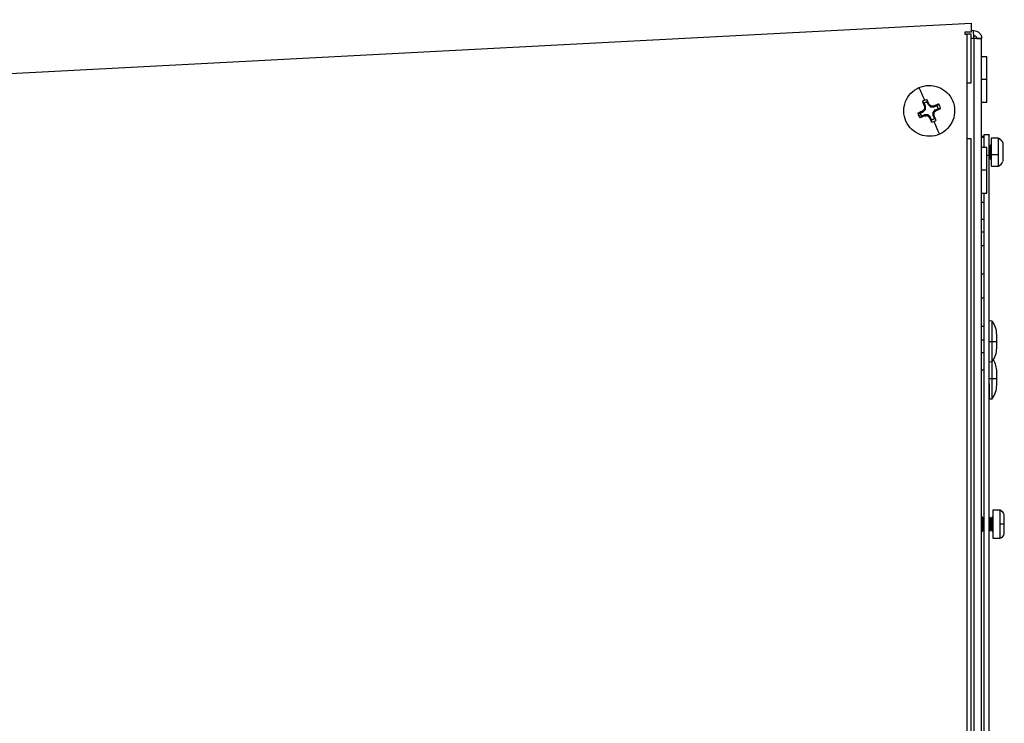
# Model space of a CAD drawing. Header units: millimetres. Extents: x 0 to 2794, y 0 to 2159.
# Tile 8 of 16: x 989 to 1271, y 1600 to 1801. Entities that reach past the tile are written whole.
import ezdxf

# ---------------------------------------------------------------- set-up
doc = ezdxf.new("R2010")
doc.units = ezdxf.units.MM
doc.header["$LTSCALE"] = 10
doc.layers.add('DIMENSIONS', color=140, linetype='Continuous', lineweight=25)
doc.styles.add('SLDTEXTSTYLE0', font='TXT', dxfattribs={"width": 0.7})
doc.dimstyles.new('SLDDIMSTYLE2', dxfattribs={"dimtxt": 21.580078, "dimasz": 33.02, "dimexe": 0, "dimexo": 0.0625, "dimgap": 5.39502, "dimtad": 0, "dimtih": 1, "dimtoh": 1, "dimdec": 1, "dimrnd": 1e-09, "dimzin": 12, "dimdsep": 46, "dimtxsty": 'SLDTEXTSTYLE0', "dimsah": 1, "dimcen": 0.09, "dimadec": 0, "dimazin": 3, "dimtfac": 1, "dimtdec": 1, "dimtofl": 0, "dimtmove": 0, "dimatfit": 3, "dimfxl": 0, "dimfrac": 2, "dimtolj": 1, "dimtzin": 12, "dimarcsym": 0})

# ---------------------------------------------------------------- blocks, each defined once
blk = doc.blocks.new('_D_21')
at = {"layer": 'DIMENSIONS'}
for p, q in [((855.62, 1789.8), (855.62, 1920.73)), ((1264.4, 1808.5), (1264.4, 1920.73)), ((855.62, 1888.98), (995.34, 1888.98)), ((1024.59, 1888.98), (1017.34, 1888.98)), ((1017.34, 1888.98), (1017.34, 1854.68)), ((1106.67, 1888.98), (1113.91, 1888.98)), ((1113.91, 1888.98), (1113.91, 1854.68)), ((1264.4, 1888.98), (1135.91, 1888.98)), ((1017.34, 1854.68), (1024.59, 1854.68)), ((1113.91, 1854.68), (1106.67, 1854.68))]:
    blk.add_line(p, q, dxfattribs=at)
for points in [[(855.62, 1888.98), (888.64, 1883.9), (888.64, 1894.06)], [(1264.4, 1888.98), (1231.38, 1894.06), (1231.38, 1883.9)]]:
    blk.add_solid(points, dxfattribs=at)
at = {"layer": 'DIMENSIONS', "char_height": 21.167, "attachment_point": 1, "style": 'SLDTEXTSTYLE0'}
for s, insert in [('408.8', (1024.59, 1921.1)), ('16.09', (1024.59, 1881.97))]:
    blk.add_mtext(s, dxfattribs=dict(at, insert=insert))

msp = doc.modelspace()

# ---------------------------------------------------------------- linework, layer by layer
for p, q in [((863.74, 1779.36), (1261.4, 1800.2)), ((1261.4, 1800.2), (1261.4, 1797.62)), ((1262.08, 1798.01), (1261.4, 1797.97)), ((1261.4, 1797.62), (1259.64, 1797.62)), ((1259.64, 1797.62), (1259.64, 1797.05)), ((1259.64, 1797.05), (1260.21, 1797.05)), ((1260.21, 1797.05), (1260.21, 1783.05)), ((1261.4, 1783.05), (1261.4, 1797.05)), ((1262.19, 1795.76), (1261.4, 1795.72)), ((1262.19, 1795.76), (1262.19, 348.05)), ((1262.98, 1795.8), (1264.4, 1795.8)), ((1264.4, 348.05), (1264.4, 1795.8)), ((1265.9, 1790.55), (1264.4, 1790.55)), ((1265.9, 1784.05), (1264.4, 1784.05)), ((1260.21, 1783.05), (1260.21, 1767.05)), ((1248.73, 1778.32), (1248.79, 1777.61)), ((1247.93, 1777.24), (1247.45, 1777.76)), ((1247.66, 1774.8), (1248.31, 1775.48)), ((1248.29, 1776.42), (1247.93, 1777.24)), ((1248.29, 1776.42), (1248.03, 1776.36)), ((1248.31, 1775.48), (1248.04, 1775.58)), ((1248.31, 1775.48), (1248.29, 1776.42)), ((1249.15, 1776.79), (1248.79, 1777.61)), ((1249.15, 1776.79), (1249.37, 1776.95)), ((1249.82, 1776.14), (1249.15, 1776.79)), ((1249.82, 1776.14), (1249.93, 1776.42)), ((1250.76, 1776.16), (1249.82, 1776.14)), ((1250.49, 1774.63), (1251.14, 1775.31)), ((1250.76, 1776.16), (1250.71, 1776.43)), ((1251.58, 1776.52), (1250.76, 1776.16)), ((1251.14, 1775.31), (1251.96, 1775.67)), ((1251.14, 1775.31), (1251.3, 1775.08)), ((1251.58, 1776.52), (1252.11, 1777)), ((1252.67, 1775.73), (1251.96, 1775.67)), ((1264.4, 1777.55), (1265.9, 1777.55)), ((1246.13, 1774.38), (1246.84, 1774.44)), ((1246.35, 1773.71), (1246.99, 1773.99)), ((1247.22, 1773.58), (1246.69, 1773.1)), ((1246.84, 1774.44), (1247.66, 1774.8)), ((1248.04, 1773.94), (1247.22, 1773.58)), ((1247.66, 1774.8), (1247.51, 1775.02)), ((1248.98, 1773.96), (1248.04, 1773.94)), ((1248.04, 1773.94), (1248.1, 1773.68)), ((1248.98, 1773.96), (1248.87, 1773.69)), ((1249.66, 1773.31), (1248.98, 1773.96)), ((1249.66, 1773.31), (1249.43, 1773.16)), ((1250.02, 1772.49), (1249.66, 1773.31)), ((1250.08, 1771.79), (1250.02, 1772.49)), ((1250.51, 1773.69), (1250.49, 1774.63)), ((1250.49, 1774.63), (1250.77, 1774.52)), ((1250.51, 1773.69), (1250.78, 1773.75)), ((1250.87, 1772.87), (1250.51, 1773.69)), ((1250.87, 1772.87), (1251.35, 1772.35)), ((1260.21, 1767.05), (1260.21, 1321.05)), ((1261.4, 1321.05), (1261.4, 1767.05)), ((1265.15, 1767.75), (1264.4, 1767.75)), ((1265.15, 1767.41), (1264.4, 1767.41)), ((1265.15, 1768.25), (1266.57, 1768.25)), ((1269.23, 1767.25), (1267.13, 1767.25)), ((1269.23, 1767.17), (1269.23, 1767.17)), ((1265.9, 1764.55), (1264.4, 1764.55)), ((1266.68, 1764.79), (1266.59, 1764.79)), ((1266.68, 1764.79), (1266.59, 1764.79)), ((1266.94, 1765.24), (1266.68, 1764.79)), ((1266.94, 1765.24), (1266.68, 1764.79)), ((1267.13, 1765.24), (1266.94, 1765.24)), ((1267.13, 1765.24), (1266.94, 1765.24)), ((1270.43, 1765.86), (1270.43, 1760.63)), ((1266.57, 1762.25), (1265.9, 1762.25)), ((1266.57, 1486.25), (1266.57, 1762.25)), ((1266.57, 1761.66), (1266.59, 1761.7)), ((1266.68, 1762.94), (1266.59, 1762.94)), ((1266.59, 1761.7), (1266.68, 1761.7)), ((1266.59, 1761.7), (1266.68, 1761.7)), ((1266.94, 1762.85), (1266.68, 1762.94)), ((1266.68, 1761.7), (1266.94, 1761.25)), ((1267.13, 1762.85), (1266.94, 1762.85)), ((1266.94, 1761.25), (1267.13, 1761.25)), ((1266.94, 1761.25), (1267.13, 1761.25)), ((1269.23, 1762.45), (1267.13, 1762.45)), ((1267.13, 1759.25), (1269.23, 1759.25)), ((1265.9, 1758.05), (1264.4, 1758.05)), ((1264.4, 1751.55), (1265.9, 1751.55)), ((1265.15, 1548.55), (1265.15, 1751.55)), ((1264.4, 1748.93), (1265.15, 1748.93)), ((1265.15, 1743.93), (1264.4, 1743.93)), ((1264.4, 1740.43), (1265.15, 1740.43)), ((1265.15, 1736.43), (1264.4, 1736.43)), ((1264.4, 1728.43), (1265.15, 1728.43)), ((1265.15, 1721.43), (1264.4, 1721.43)), ((1264.4, 1713.43), (1265.15, 1713.43)), ((1265.15, 1709.43), (1264.4, 1709.43)), ((1264.4, 1705.93), (1265.15, 1705.93)), ((1264.4, 1700.93), (1265.15, 1700.93)), ((1269.69, 1660.75), (1267.59, 1660.75)), ((1264.6, 1658.74), (1264.4, 1658.4)), ((1264.69, 1658.74), (1264.6, 1658.74)), ((1264.95, 1658.29), (1264.69, 1658.74)), ((1265.04, 1658.29), (1264.95, 1658.29)), ((1265.15, 1658.48), (1265.04, 1658.29)), ((1266.7, 1658.74), (1266.57, 1658.52)), ((1266.79, 1658.74), (1266.7, 1658.74)), ((1267.05, 1658.29), (1266.79, 1658.74)), ((1267.14, 1658.29), (1267.05, 1658.29)), ((1267.4, 1658.74), (1267.14, 1658.29)), ((1267.59, 1658.74), (1267.4, 1658.74)), ((1264.4, 1655.09), (1264.6, 1654.75)), ((1264.6, 1654.75), (1264.69, 1654.75)), ((1264.69, 1654.75), (1264.95, 1655.2)), ((1264.95, 1655.2), (1265.04, 1655.2)), ((1265.04, 1655.2), (1265.15, 1655.01)), ((1266.57, 1654.97), (1266.7, 1654.75)), ((1266.7, 1654.75), (1266.79, 1654.75)), ((1266.79, 1654.75), (1267.05, 1655.2)), ((1267.05, 1655.2), (1267.14, 1655.2)), ((1267.14, 1655.2), (1267.4, 1654.75)), ((1267.4, 1654.75), (1267.59, 1654.75)), ((1267.59, 1652.75), (1269.69, 1652.75))]:
    msp.add_line(p, q)
for centre, radius, start, end in [((1268.35, 1765.25), 2.19, 17.7595, 66.215), ((1268.35, 1761.25), 2.19, 293.785, 342.2405), ((1266.99, 1712.27), 2.66, 80.9153, 99.0847), ((1262.37, 1711.04), 6.35, 0, 37.4717), ((1262.37, 1707.16), 6.35, 322.5283, 0), ((1266.99, 1705.92), 2.66, 260.9153, 279.0847), ((1262.37, 1700.43), 6.35, 0, 31.9982), ((1262.37, 1696.55), 6.35, 322.5283, 0), ((1266.99, 1695.32), 2.66, 260.9153, 279.0847), ((1268.81, 1658.75), 2.19, 17.7595, 66.215), ((1268.81, 1654.75), 2.19, 293.785, 342.2405)]:
    msp.add_arc(centre, radius, start, end)
for points, knots in [([(1262.08, 1798.01), (1262.37, 1798.02), (1262.68, 1797.98), (1263.24, 1797.77), (1263.5, 1797.61), (1263.93, 1797.2), (1264.1, 1796.95), (1264.34, 1796.4), (1264.4, 1796.1), (1264.4, 1795.8)], [0, 0, 0, 0, 0.25, 0.25, 0.5, 0.5, 0.75, 0.75, 1, 1, 1, 1]), ([(1262.19, 1795.8), (1262.18, 1796.09), (1262.16, 1796.38), (1262.13, 1796.91), (1262.12, 1797.15), (1262.1, 1797.56), (1262.09, 1797.73), (1262.08, 1797.95), (1262.08, 1798.01), (1262.08, 1798.01)], [0, 0, 0, 0, 0.25, 0.25, 0.5, 0.5, 0.75, 0.75, 1, 1, 1, 1]), ([(1261.4, 1797.05), (1261.4, 1797.05), (1261.37, 1797.05), (1261.25, 1797.05), (1261.16, 1797.05), (1260.94, 1797.05), (1260.81, 1797.05), (1260.52, 1797.05), (1260.36, 1797.05), (1260.21, 1797.05)], [0, 0, 0, 0, 0.25, 0.25, 0.5, 0.5, 0.75, 0.75, 1, 1, 1, 1]), ([(1262.15, 1796.58), (1262.18, 1796.59), (1262.23, 1796.59), (1262.31, 1796.58), (1262.39, 1796.56), (1262.49, 1796.53), (1262.61, 1796.47), (1262.74, 1796.37), (1262.84, 1796.25), (1262.92, 1796.11), (1262.97, 1795.96), (1262.98, 1795.85), (1262.98, 1795.8)], [0, 0, 0, 0, 0.0627223, 0.1249019, 0.1871894, 0.2502319, 0.3747634, 0.5001516, 0.6246832, 0.7500712, 0.8748223, 1, 1, 1, 1]), ([(1264.4, 1795.8), (1264.4, 1795.8), (1264.34, 1795.79), (1264.12, 1795.78), (1263.96, 1795.78), (1263.55, 1795.77), (1263.3, 1795.77), (1262.77, 1795.76), (1262.48, 1795.76), (1262.19, 1795.76)], [0, 0, 0, 0, 0.25, 0.25, 0.5, 0.5, 0.75, 0.75, 1, 1, 1, 1]), ([(1265.9, 1784.05), (1265.9, 1784.9), (1265.9, 1785.75), (1265.9, 1787.33), (1265.9, 1788.05), (1265.9, 1789.25), (1265.9, 1789.73), (1265.9, 1790.38), (1265.9, 1790.55), (1265.9, 1790.55)], [0, 0, 0, 0, 0.25, 0.25, 0.5, 0.5, 0.75, 0.75, 1, 1, 1, 1]), ([(1265.9, 1777.55), (1265.9, 1777.55), (1265.9, 1777.72), (1265.9, 1778.37), (1265.9, 1778.85), (1265.9, 1780.06), (1265.9, 1780.78), (1265.9, 1782.35), (1265.9, 1783.2), (1265.9, 1784.05)], [0, 0, 0, 0, 0.25, 0.25, 0.5, 0.5, 0.75, 0.75, 1, 1, 1, 1]), ([(1252.33, 1768.39), (1251.46, 1768.01), (1250.51, 1767.8), (1248.6, 1767.76), (1247.65, 1767.93), (1245.87, 1768.62), (1245.06, 1769.14), (1243.68, 1770.46), (1243.12, 1771.25), (1242.36, 1773), (1242.15, 1773.94), (1242.11, 1775.85), (1242.28, 1776.8), (1242.97, 1778.58), (1243.49, 1779.4), (1244.81, 1780.77), (1245.6, 1781.33), (1246.47, 1781.71)], [0, 0, 0, 0, 0.125, 0.125, 0.25, 0.25, 0.375, 0.375, 0.5, 0.5, 0.625, 0.625, 0.75, 0.75, 0.875, 0.875, 1, 1, 1, 1]), ([(1246.47, 1781.71), (1247.35, 1782.1), (1248.29, 1782.31), (1250.2, 1782.35), (1251.15, 1782.18), (1252.93, 1781.49), (1253.75, 1780.96), (1255.12, 1779.65), (1255.68, 1778.85), (1256.44, 1777.11), (1256.65, 1776.16), (1256.69, 1774.26), (1256.53, 1773.3), (1255.83, 1771.53), (1255.31, 1770.71), (1254, 1769.33), (1253.2, 1768.78), (1252.33, 1768.39)], [0, 0, 0, 0, 0.125, 0.125, 0.25, 0.25, 0.375, 0.375, 0.5, 0.5, 0.625, 0.625, 0.75, 0.75, 0.875, 0.875, 1, 1, 1, 1]), ([(1246.47, 1781.71), (1246.68, 1781.25), (1246.92, 1780.7), (1247.45, 1779.48), (1247.75, 1778.81), (1248.06, 1778.11)], [0, 0, 0, 0, 0.5, 0.5, 1, 1, 1, 1]), ([(1260.21, 1783.05), (1260.36, 1783.05), (1260.52, 1783.05), (1260.81, 1783.05), (1260.94, 1783.05), (1261.16, 1783.05), (1261.25, 1783.05), (1261.37, 1783.05), (1261.4, 1783.05), (1261.4, 1783.05)], [0, 0, 0, 0, 0.25, 0.25, 0.5, 0.5, 0.75, 0.75, 1, 1, 1, 1]), ([(1249.37, 1776.95), (1249.33, 1777.04), (1249.24, 1777.23), (1249.11, 1777.51), (1248.98, 1777.78), (1248.85, 1778.05), (1248.77, 1778.23), (1248.73, 1778.32)], [0, 0, 0, 0, 0.2002236, 0.4001118, 0.5998881, 0.7997764, 1, 1, 1, 1]), ([(1247.45, 1777.76), (1247.49, 1777.67), (1247.56, 1777.48), (1247.67, 1777.21), (1247.79, 1776.92), (1247.91, 1776.64), (1247.99, 1776.45), (1248.03, 1776.36)], [0, 0, 0, 0, 0.200224, 0.400112, 0.599888, 0.799776, 1, 1, 1, 1]), ([(1248.79, 1777.61), (1248.74, 1777.6), (1248.63, 1777.57), (1248.49, 1777.52), (1248.34, 1777.46), (1248.2, 1777.4), (1248.06, 1777.32), (1247.98, 1777.27), (1247.93, 1777.24)], [0, 0, 0, 0, 0.167657, 0.334127, 0.5, 0.665873, 0.832343, 1, 1, 1, 1]), ([(1252.11, 1777), (1252.02, 1776.97), (1251.83, 1776.89), (1251.55, 1776.78), (1251.27, 1776.66), (1250.99, 1776.55), (1250.8, 1776.47), (1250.71, 1776.43)], [0, 0, 0, 0, 0.200224, 0.400112, 0.599888, 0.799776, 1, 1, 1, 1]), ([(1251.3, 1775.08), (1251.39, 1775.13), (1251.58, 1775.21), (1251.85, 1775.34), (1252.13, 1775.47), (1252.4, 1775.6), (1252.58, 1775.69), (1252.67, 1775.73)], [0, 0, 0, 0, 0.200224, 0.400112, 0.599888, 0.799776, 1, 1, 1, 1]), ([(1251.96, 1775.67), (1251.95, 1775.72), (1251.92, 1775.82), (1251.87, 1775.97), (1251.81, 1776.11), (1251.75, 1776.25), (1251.67, 1776.39), (1251.61, 1776.48), (1251.58, 1776.52)], [0, 0, 0, 0, 0.1676566, 0.3341265, 0.5, 0.6658735, 0.8323434, 1, 1, 1, 1]), ([(1247.51, 1775.02), (1247.41, 1774.98), (1247.23, 1774.89), (1246.95, 1774.76), (1246.67, 1774.63), (1246.4, 1774.51), (1246.22, 1774.42), (1246.13, 1774.38)], [0, 0, 0, 0, 0.200224, 0.400112, 0.599888, 0.799776, 1, 1, 1, 1]), ([(1246.69, 1773.1), (1246.79, 1773.14), (1246.97, 1773.21), (1247.25, 1773.33), (1247.53, 1773.44), (1247.81, 1773.56), (1248, 1773.64), (1248.1, 1773.68)], [0, 0, 0, 0, 0.2002236, 0.4001119, 0.5998882, 0.7997764, 1, 1, 1, 1]), ([(1246.84, 1774.44), (1246.85, 1774.39), (1246.88, 1774.29), (1246.93, 1774.14), (1246.97, 1774.04), (1246.99, 1773.99)], [0, 0, 0, 0, 0.33353, 0.66647, 1, 1, 1, 1]), ([(1246.99, 1773.99), (1247.01, 1773.95), (1247.06, 1773.85), (1247.13, 1773.71), (1247.19, 1773.63), (1247.22, 1773.58)], [0, 0, 0, 0, 0.33353, 0.66647, 1, 1, 1, 1]), ([(1249.43, 1773.16), (1249.48, 1773.06), (1249.56, 1772.88), (1249.69, 1772.6), (1249.82, 1772.33), (1249.95, 1772.05), (1250.03, 1771.87), (1250.08, 1771.79)], [0, 0, 0, 0, 0.200224, 0.400112, 0.599888, 0.799776, 1, 1, 1, 1]), ([(1250.02, 1772.49), (1250.07, 1772.51), (1250.17, 1772.53), (1250.32, 1772.58), (1250.46, 1772.64), (1250.6, 1772.71), (1250.74, 1772.78), (1250.83, 1772.84), (1250.87, 1772.87)], [0, 0, 0, 0, 0.167657, 0.334127, 0.5, 0.665873, 0.832343, 1, 1, 1, 1]), ([(1251.35, 1772.35), (1251.31, 1772.44), (1251.24, 1772.62), (1251.13, 1772.9), (1251.01, 1773.18), (1250.89, 1773.46), (1250.81, 1773.65), (1250.78, 1773.75)], [0, 0, 0, 0, 0.200224, 0.400112, 0.599888, 0.799776, 1, 1, 1, 1]), ([(1250.74, 1772), (1251.05, 1771.3), (1251.35, 1770.62), (1251.88, 1769.4), (1252.12, 1768.86), (1252.33, 1768.39)], [0, 0, 0, 0, 0.5, 0.5, 1, 1, 1, 1]), ([(1261.4, 1767.05), (1261.4, 1767.05), (1261.37, 1767.05), (1261.25, 1767.05), (1261.16, 1767.05), (1260.94, 1767.05), (1260.81, 1767.05), (1260.52, 1767.05), (1260.36, 1767.05), (1260.21, 1767.05)], [0, 0, 0, 0, 0.25, 0.25, 0.5, 0.5, 0.75, 0.75, 1, 1, 1, 1]), ([(1265.15, 1764.54), (1265.15, 1764.54), (1265.15, 1765.31), (1265.15, 1766.57), (1265.15, 1767.98), (1265.15, 1768.16), (1265.15, 1768.25)], [0, 0, 0, 0, 0.000412, 0.333608, 0.666804, 1, 1, 1, 1]), ([(1266.57, 1762.25), (1266.57, 1763.03), (1266.57, 1763.82), (1266.57, 1765.27), (1266.57, 1765.93), (1266.57, 1767.04), (1266.57, 1767.49), (1266.57, 1768.09), (1266.57, 1768.25), (1266.57, 1768.25)], [0, 0, 0, 0, 0.25, 0.25, 0.5, 0.5, 0.75, 0.75, 1, 1, 1, 1]), ([(1267.13, 1767.17), (1267.13, 1767.18), (1267.13, 1767.23), (1267.13, 1766.63), (1267.13, 1765.52), (1267.13, 1764.03), (1267.13, 1762.98), (1267.13, 1762.45)], [0, 0, 0, 0, 0.112877, 0.334658, 0.556438, 0.778219, 1, 1, 1, 1]), ([(1269.23, 1762.45), (1269.23, 1762.96), (1269.23, 1763.5), (1269.23, 1764.53), (1269.23, 1765.02), (1269.23, 1765.89), (1269.23, 1766.27), (1269.23, 1766.86), (1269.23, 1767.06), (1269.23, 1767.17)], [0, 0, 0, 0, 0.25, 0.25, 0.5, 0.5, 0.75, 0.75, 1, 1, 1, 1]), ([(1269.23, 1767.17), (1269.51, 1767.04), (1269.77, 1766.86), (1270.18, 1766.41), (1270.34, 1766.15), (1270.43, 1765.86)], [0, 0, 0, 0, 0.5, 0.5, 1, 1, 1, 1]), ([(1265.9, 1758.05), (1265.9, 1758.9), (1265.9, 1759.75), (1265.9, 1761.33), (1265.9, 1762.05), (1265.9, 1763.25), (1265.9, 1763.73), (1265.9, 1764.38), (1265.9, 1764.55), (1265.9, 1764.55)], [0, 0, 0, 0, 0.25, 0.25, 0.5, 0.5, 0.75, 0.75, 1, 1, 1, 1]), ([(1266.59, 1764.76), (1266.59, 1764.77), (1266.59, 1764.78), (1266.59, 1764.55), (1266.59, 1764.12), (1266.59, 1763.55), (1266.59, 1763.14), (1266.59, 1762.94)], [0, 0, 0, 0, 0.112877, 0.334658, 0.556438, 0.778219, 1, 1, 1, 1]), ([(1266.68, 1764.76), (1266.68, 1764.77), (1266.68, 1764.78), (1266.68, 1764.55), (1266.68, 1764.12), (1266.68, 1763.55), (1266.68, 1763.14), (1266.68, 1762.94)], [0, 0, 0, 0, 0.1128768, 0.3346576, 0.5564384, 0.7782192, 1, 1, 1, 1]), ([(1266.94, 1765.2), (1266.94, 1765.21), (1266.94, 1765.23), (1266.94, 1764.93), (1266.94, 1764.38), (1266.94, 1763.63), (1266.94, 1763.11), (1266.94, 1762.85)], [0, 0, 0, 0, 0.1128768, 0.3346576, 0.5564384, 0.7782192, 1, 1, 1, 1]), ([(1266.59, 1762.94), (1266.59, 1762.74), (1266.59, 1762.36), (1266.59, 1761.93), (1266.59, 1761.71), (1266.59, 1761.72), (1266.59, 1761.73)], [0, 0, 0, 0, 0.286447, 0.572895, 0.859342, 1, 1, 1, 1]), ([(1266.68, 1762.94), (1266.68, 1762.74), (1266.68, 1762.36), (1266.68, 1761.93), (1266.68, 1761.71), (1266.68, 1761.72), (1266.68, 1761.73)], [0, 0, 0, 0, 0.286447, 0.572895, 0.859342, 1, 1, 1, 1]), ([(1266.94, 1762.85), (1266.94, 1762.6), (1266.94, 1762.1), (1266.94, 1761.55), (1266.94, 1761.26), (1266.94, 1761.28), (1266.94, 1761.29)], [0, 0, 0, 0, 0.2864473, 0.5728946, 0.8593419, 1, 1, 1, 1]), ([(1267.13, 1762.45), (1267.13, 1761.95), (1267.13, 1760.94), (1267.13, 1759.85), (1267.13, 1759.26), (1267.13, 1759.31), (1267.13, 1759.32)], [0, 0, 0, 0, 0.286447, 0.572895, 0.859342, 1, 1, 1, 1]), ([(1269.23, 1759.32), (1269.23, 1759.31), (1269.23, 1759.26), (1269.23, 1759.85), (1269.23, 1760.94), (1269.23, 1761.95), (1269.23, 1762.45)], [0, 0, 0, 0, 0.140658, 0.427105, 0.713553, 1, 1, 1, 1]), ([(1265.9, 1751.55), (1265.9, 1751.55), (1265.9, 1751.72), (1265.9, 1752.37), (1265.9, 1752.85), (1265.9, 1754.06), (1265.9, 1754.78), (1265.9, 1756.35), (1265.9, 1757.2), (1265.9, 1758.05)], [0, 0, 0, 0, 0.25, 0.25, 0.5, 0.5, 0.75, 0.75, 1, 1, 1, 1]), ([(1267.41, 1709.07), (1267.41, 1709.83), (1267.41, 1711.34), (1267.41, 1713.3), (1267.41, 1714.52), (1267.41, 1715.04), (1267.41, 1714.9), (1267.41, 1714.89)], [0, 0, 0, 0, 0.2492, 0.498401, 0.747601, 0.996802, 1, 1, 1, 1]), ([(1268.72, 1709.09), (1268.72, 1709.35), (1268.72, 1709.87), (1268.72, 1710.55), (1268.72, 1710.97), (1268.72, 1711.15), (1268.72, 1711.1), (1268.72, 1711.1)], [0, 0, 0, 0, 0.249134, 0.498268, 0.747403, 0.996537, 1, 1, 1, 1]), ([(1267.41, 1709.07), (1267.83, 1709.07), (1268.16, 1709.07), (1268.6, 1709.08), (1268.72, 1709.08), (1268.72, 1709.09)], [0, 0, 0, 0, 0.5, 0.5, 1, 1, 1, 1]), ([(1267.41, 1703.3), (1267.41, 1703.39), (1267.41, 1703.55), (1267.41, 1704.88), (1267.41, 1706.79), (1267.41, 1708.31), (1267.41, 1709.07)], [0, 0, 0, 0, 0.247586, 0.498391, 0.749195, 1, 1, 1, 1]), ([(1268.72, 1707.1), (1268.72, 1707.13), (1268.72, 1707.19), (1268.72, 1707.64), (1268.72, 1708.3), (1268.72, 1708.83), (1268.72, 1709.09)], [0, 0, 0, 0, 0.247417, 0.498278, 0.749139, 1, 1, 1, 1]), ([(1267.41, 1698.46), (1267.41, 1699.22), (1267.41, 1700.72), (1267.41, 1702.49), (1267.41, 1703.1), (1267.41, 1703.34)], [0, 0, 0, 0, 0.384392, 0.768783, 1, 1, 1, 1]), ([(1268.72, 1698.48), (1268.72, 1698.74), (1268.72, 1699.27), (1268.72, 1699.94), (1268.72, 1700.36), (1268.72, 1700.54), (1268.72, 1700.49), (1268.72, 1700.49)], [0, 0, 0, 0, 0.249134, 0.498268, 0.747403, 0.996537, 1, 1, 1, 1]), ([(1266.57, 1696.96), (1266.57, 1696.47), (1266.57, 1696.01), (1266.57, 1695.14), (1266.57, 1694.74), (1266.57, 1694.04), (1266.57, 1693.73), (1266.57, 1693.22), (1266.57, 1693.03), (1266.57, 1692.9)], [0, 0, 0, 0, 0.25, 0.25, 0.5, 0.5, 0.75, 0.75, 1, 1, 1, 1]), ([(1267.41, 1698.46), (1267.83, 1698.47), (1268.16, 1698.47), (1268.6, 1698.47), (1268.72, 1698.48), (1268.72, 1698.48)], [0, 0, 0, 0, 0.5, 0.5, 1, 1, 1, 1]), ([(1267.41, 1692.7), (1267.41, 1692.78), (1267.41, 1692.94), (1267.41, 1694.27), (1267.41, 1696.18), (1267.41, 1697.7), (1267.41, 1698.46)], [0, 0, 0, 0, 0.247586, 0.498391, 0.749195, 1, 1, 1, 1]), ([(1268.72, 1696.49), (1268.72, 1696.52), (1268.72, 1696.58), (1268.72, 1697.04), (1268.72, 1697.7), (1268.72, 1698.22), (1268.72, 1698.48)], [0, 0, 0, 0, 0.247417, 0.498278, 0.749139, 1, 1, 1, 1]), ([(1267.59, 1660.75), (1267.59, 1660.75), (1267.59, 1660.64), (1267.59, 1660.24), (1267.59, 1659.94), (1267.59, 1659.2), (1267.59, 1658.76), (1267.59, 1657.79), (1267.59, 1657.27), (1267.59, 1656.22), (1267.59, 1655.7), (1267.59, 1654.73), (1267.59, 1654.29), (1267.59, 1653.55), (1267.59, 1653.25), (1267.59, 1652.85), (1267.59, 1652.75), (1267.59, 1652.75)], [0, 0, 0, 0, 0.125, 0.125, 0.25, 0.25, 0.375, 0.375, 0.5, 0.5, 0.625, 0.625, 0.75, 0.75, 0.875, 0.875, 1, 1, 1, 1]), ([(1269.69, 1656.75), (1269.69, 1657.27), (1269.69, 1657.79), (1269.69, 1658.76), (1269.69, 1659.2), (1269.69, 1659.94), (1269.69, 1660.24), (1269.69, 1660.64), (1269.69, 1660.75), (1269.69, 1660.75)], [0, 0, 0, 0, 0.25, 0.25, 0.5, 0.5, 0.75, 0.75, 1, 1, 1, 1]), ([(1264.6, 1658.74), (1264.6, 1658.74), (1264.6, 1658.69), (1264.6, 1658.49), (1264.6, 1658.34), (1264.6, 1657.97), (1264.6, 1657.75), (1264.6, 1657.27), (1264.6, 1657.01), (1264.6, 1656.49), (1264.6, 1656.22), (1264.6, 1655.74), (1264.6, 1655.52), (1264.6, 1655.15), (1264.6, 1655), (1264.6, 1654.81), (1264.6, 1654.75), (1264.6, 1654.75)], [0, 0, 0, 0, 0.125, 0.125, 0.25, 0.25, 0.375, 0.375, 0.5, 0.5, 0.625, 0.625, 0.75, 0.75, 0.875, 0.875, 1, 1, 1, 1]), ([(1264.69, 1658.74), (1264.69, 1658.74), (1264.69, 1658.69), (1264.69, 1658.49), (1264.69, 1658.34), (1264.69, 1657.97), (1264.69, 1657.75), (1264.69, 1657.27), (1264.69, 1657.01), (1264.69, 1656.49), (1264.69, 1656.22), (1264.69, 1655.74), (1264.69, 1655.52), (1264.69, 1655.15), (1264.69, 1655), (1264.69, 1654.81), (1264.69, 1654.75), (1264.69, 1654.75)], [0, 0, 0, 0, 0.125, 0.125, 0.25, 0.25, 0.375, 0.375, 0.5, 0.5, 0.625, 0.625, 0.75, 0.75, 0.875, 0.875, 1, 1, 1, 1]), ([(1264.95, 1658.29), (1264.95, 1658.29), (1264.95, 1658.25), (1264.95, 1658.1), (1264.95, 1657.98), (1264.95, 1657.7), (1264.95, 1657.52), (1264.95, 1657.15), (1264.95, 1656.95), (1264.95, 1656.54), (1264.95, 1656.34), (1264.95, 1655.97), (1264.95, 1655.8), (1264.95, 1655.51), (1264.95, 1655.4), (1264.95, 1655.24), (1264.95, 1655.2), (1264.95, 1655.2)], [0, 0, 0, 0, 0.125, 0.125, 0.25, 0.25, 0.375, 0.375, 0.5, 0.5, 0.625, 0.625, 0.75, 0.75, 0.875, 0.875, 1, 1, 1, 1]), ([(1265.04, 1658.29), (1265.04, 1658.29), (1265.04, 1658.25), (1265.04, 1658.1), (1265.04, 1657.98), (1265.04, 1657.7), (1265.04, 1657.52), (1265.04, 1657.15), (1265.04, 1656.95), (1265.04, 1656.54), (1265.04, 1656.34), (1265.04, 1655.97), (1265.04, 1655.8), (1265.04, 1655.51), (1265.04, 1655.4), (1265.04, 1655.24), (1265.04, 1655.2), (1265.04, 1655.2)], [0, 0, 0, 0, 0.125, 0.125, 0.25, 0.25, 0.375, 0.375, 0.5, 0.5, 0.625, 0.625, 0.75, 0.75, 0.875, 0.875, 1, 1, 1, 1]), ([(1266.7, 1658.74), (1266.7, 1658.74), (1266.7, 1658.69), (1266.7, 1658.49), (1266.7, 1658.34), (1266.7, 1657.97), (1266.7, 1657.75), (1266.7, 1657.27), (1266.7, 1657.01), (1266.7, 1656.49), (1266.7, 1656.22), (1266.7, 1655.74), (1266.7, 1655.52), (1266.7, 1655.15), (1266.7, 1655), (1266.7, 1654.81), (1266.7, 1654.75), (1266.7, 1654.75)], [0, 0, 0, 0, 0.125, 0.125, 0.25, 0.25, 0.375, 0.375, 0.5, 0.5, 0.625, 0.625, 0.75, 0.75, 0.875, 0.875, 1, 1, 1, 1]), ([(1266.79, 1658.74), (1266.79, 1658.74), (1266.79, 1658.69), (1266.79, 1658.49), (1266.79, 1658.34), (1266.79, 1657.97), (1266.79, 1657.75), (1266.79, 1657.27), (1266.79, 1657.01), (1266.79, 1656.49), (1266.79, 1656.22), (1266.79, 1655.74), (1266.79, 1655.52), (1266.79, 1655.15), (1266.79, 1655), (1266.79, 1654.81), (1266.79, 1654.75), (1266.79, 1654.75)], [0, 0, 0, 0, 0.125, 0.125, 0.25, 0.25, 0.375, 0.375, 0.5, 0.5, 0.625, 0.625, 0.75, 0.75, 0.875, 0.875, 1, 1, 1, 1]), ([(1267.05, 1658.29), (1267.05, 1658.29), (1267.05, 1658.25), (1267.05, 1658.1), (1267.05, 1657.98), (1267.05, 1657.7), (1267.05, 1657.52), (1267.05, 1657.15), (1267.05, 1656.95), (1267.05, 1656.54), (1267.05, 1656.34), (1267.05, 1655.97), (1267.05, 1655.8), (1267.05, 1655.51), (1267.05, 1655.4), (1267.05, 1655.24), (1267.05, 1655.2), (1267.05, 1655.2)], [0, 0, 0, 0, 0.125, 0.125, 0.25, 0.25, 0.375, 0.375, 0.5, 0.5, 0.625, 0.625, 0.75, 0.75, 0.875, 0.875, 1, 1, 1, 1]), ([(1267.14, 1658.29), (1267.14, 1658.29), (1267.14, 1658.25), (1267.14, 1658.1), (1267.14, 1657.98), (1267.14, 1657.7), (1267.14, 1657.52), (1267.14, 1657.15), (1267.14, 1656.95), (1267.14, 1656.54), (1267.14, 1656.34), (1267.14, 1655.97), (1267.14, 1655.8), (1267.14, 1655.51), (1267.14, 1655.4), (1267.14, 1655.24), (1267.14, 1655.2), (1267.14, 1655.2)], [0, 0, 0, 0, 0.125, 0.125, 0.25, 0.25, 0.375, 0.375, 0.5, 0.5, 0.625, 0.625, 0.75, 0.75, 0.875, 0.875, 1, 1, 1, 1]), ([(1267.4, 1658.74), (1267.4, 1658.74), (1267.4, 1658.69), (1267.4, 1658.49), (1267.4, 1658.34), (1267.4, 1657.97), (1267.4, 1657.75), (1267.4, 1657.27), (1267.4, 1657.01), (1267.4, 1656.49), (1267.4, 1656.22), (1267.4, 1655.74), (1267.4, 1655.52), (1267.4, 1655.15), (1267.4, 1655), (1267.4, 1654.81), (1267.4, 1654.75), (1267.4, 1654.75)], [0, 0, 0, 0, 0.125, 0.125, 0.25, 0.25, 0.375, 0.375, 0.5, 0.5, 0.625, 0.625, 0.75, 0.75, 0.875, 0.875, 1, 1, 1, 1]), ([(1270.89, 1656.75), (1270.89, 1657.09), (1270.89, 1657.44), (1270.89, 1658.09), (1270.89, 1658.38), (1270.89, 1658.88), (1270.89, 1659.08), (1270.89, 1659.34), (1270.89, 1659.41), (1270.89, 1659.41)], [0, 0, 0, 0, 0.25, 0.25, 0.5, 0.5, 0.75, 0.75, 1, 1, 1, 1]), ([(1270.89, 1656.75), (1270.89, 1657.09), (1270.89, 1657.44), (1270.89, 1658.09), (1270.89, 1658.38), (1270.89, 1658.88), (1270.89, 1659.08), (1270.89, 1659.34), (1270.89, 1659.41), (1270.89, 1659.41)], [0, 0, 0, 0, 0.25, 0.25, 0.5, 0.5, 0.75, 0.75, 1, 1, 1, 1]), ([(1270.89, 1656.75), (1270.8, 1656.75), (1270.64, 1656.75), (1270.23, 1656.75), (1269.97, 1656.75), (1269.69, 1656.75)], [0, 0, 0, 0, 0.5, 0.5, 1, 1, 1, 1]), ([(1269.69, 1652.75), (1269.69, 1652.75), (1269.69, 1652.85), (1269.69, 1653.25), (1269.69, 1653.55), (1269.69, 1654.29), (1269.69, 1654.73), (1269.69, 1655.7), (1269.69, 1656.22), (1269.69, 1656.75)], [0, 0, 0, 0, 0.25, 0.25, 0.5, 0.5, 0.75, 0.75, 1, 1, 1, 1]), ([(1270.89, 1654.08), (1270.89, 1654.08), (1270.89, 1654.15), (1270.89, 1654.42), (1270.89, 1654.61), (1270.89, 1655.11), (1270.89, 1655.4), (1270.89, 1656.05), (1270.89, 1656.4), (1270.89, 1656.75)], [0, 0, 0, 0, 0.25, 0.25, 0.5, 0.5, 0.75, 0.75, 1, 1, 1, 1])]:
    msp.add_open_spline(points, degree=3, knots=knots)
for points in [[(1248.06, 1778.11), (1247.84, 1778.01), (1247.64, 1777.9), (1247.45, 1777.76)], [(1248.06, 1778.11), (1248.25, 1778.19), (1248.47, 1778.27), (1248.73, 1778.32)], [(1248.04, 1775.58), (1247.86, 1775.4), (1247.68, 1775.21), (1247.51, 1775.02)], [(1248.03, 1776.36), (1248.03, 1776.1), (1248.03, 1775.84), (1248.04, 1775.58)], [(1249.93, 1776.42), (1249.74, 1776.59), (1249.56, 1776.77), (1249.37, 1776.95)], [(1250.71, 1776.43), (1250.45, 1776.42), (1250.19, 1776.42), (1249.93, 1776.42)], [(1252.67, 1775.73), (1252.57, 1776.19), (1252.38, 1776.62), (1252.11, 1777)], [(1246.13, 1774.38), (1246.18, 1774.15), (1246.25, 1773.92), (1246.35, 1773.71)], [(1246.35, 1773.71), (1246.44, 1773.5), (1246.56, 1773.29), (1246.69, 1773.1)], [(1248.1, 1773.68), (1248.35, 1773.68), (1248.61, 1773.68), (1248.87, 1773.69)], [(1248.87, 1773.69), (1249.06, 1773.51), (1249.25, 1773.33), (1249.43, 1773.16)], [(1250.77, 1774.52), (1250.94, 1774.71), (1251.12, 1774.9), (1251.3, 1775.08)], [(1250.78, 1773.75), (1250.77, 1774.01), (1250.77, 1774.26), (1250.77, 1774.52)], [(1250.08, 1771.79), (1250.31, 1771.83), (1250.53, 1771.9), (1250.74, 1772)], [(1250.74, 1772), (1250.96, 1772.09), (1251.16, 1772.21), (1251.35, 1772.35)], [(1266.57, 1709.07), (1266.85, 1709.07), (1267.14, 1709.07), (1267.41, 1709.07)], [(1266.57, 1698.46), (1266.85, 1698.46), (1267.14, 1698.46), (1267.41, 1698.46)]]:
    msp.add_open_spline(points, degree=3)

# ---------------------------------------------------------------- dimensions: what is measured, and where the dimension line sits
at = {"layer": 'DIMENSIONS'}
dim = msp.add_linear_dim(base=(1264.4, 1888.98), p1=(855.62, 1777.1), p2=(1264.4, 1795.8), dimstyle='SLDDIMSTYLE2', dxfattribs=at)
dim.commit()
dim.dimension.update_dxf_attribs({"geometry": '_D_21', "text_midpoint": (1065.63, 1888.98), "dimtype": 160})

doc.saveas('drawing.dxf')
